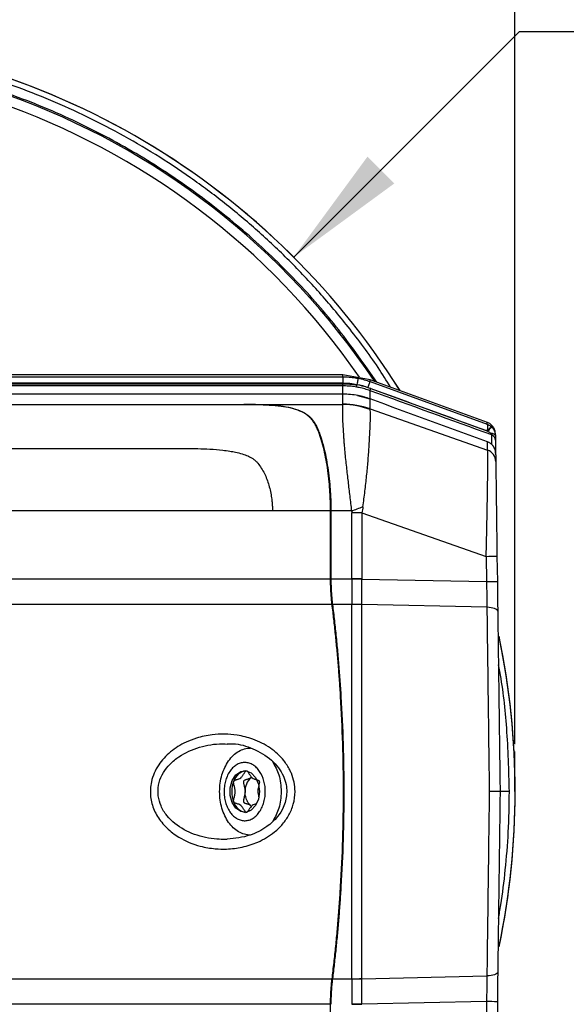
# Model space of a CAD drawing. Header units: millimetres. Extents: x 19 to 819, y 19 to 629.
# Tile 26 of 56: x 455 to 499, y 482 to 562. Entities that reach past the tile are written whole.
import ezdxf

# ---------------------------------------------------------------- set-up
doc = ezdxf.new("R2010")
doc.units = ezdxf.units.MM
doc.header["$LTSCALE"] = 3
doc.layers.add('DIMENSIONS', color=140, linetype='Continuous', lineweight=25)
doc.styles.add('SLDTEXTSTYLE0', font='TXT', dxfattribs={"width": 0.7})
doc.dimstyles.new('SLDDIMSTYLE1', dxfattribs={"dimtxt": 6.474023, "dimasz": 9.906, "dimexe": 0, "dimexo": 0.0625, "dimgap": 1.618506, "dimtad": 0, "dimtih": 1, "dimtoh": 1, "dimrnd": 1e-09, "dimzin": 12, "dimdsep": 46, "dimtxsty": 'SLDTEXTSTYLE0', "dimsah": 1, "dimcen": 0.09, "dimadec": 0, "dimazin": 3, "dimtfac": 1, "dimtofl": 0, "dimtmove": 0, "dimatfit": 3, "dimfxl": 0, "dimfrac": 2, "dimtolj": 1, "dimtzin": 12, "dimarcsym": 0})
doc.dimstyles.new('SLDDIMSTYLE7', dxfattribs={"dimtxt": 6.474023, "dimasz": 9.906, "dimexe": 0, "dimexo": 0.0625, "dimgap": 1.618506, "dimtad": 0, "dimtih": 1, "dimtoh": 1, "dimrnd": 1e-09, "dimzin": 12, "dimdsep": 46, "dimtxsty": 'SLDTEXTSTYLE0', "dimsah": 1, "dimcen": 0, "dimadec": 0, "dimazin": 3, "dimtfac": 1, "dimtofl": 0, "dimtmove": 0, "dimatfit": 3, "dimfxl": 0, "dimfrac": 2, "dimtolj": 1, "dimtzin": 12, "dimarcsym": 0})

# ---------------------------------------------------------------- blocks, each defined once
blk = doc.blocks.new('_D_17')
at = {"layer": 'DIMENSIONS'}
for p, q in [((434.212, 548.818), (434.212, 596.443)), ((495, 503.288), (495, 596.443)), ((434.212, 586.918), (446.108, 586.918)), ((454.88, 586.918), (452.706, 586.918)), ((452.706, 586.918), (452.706, 576.629)), ((474.118, 586.918), (476.292, 586.918)), ((476.292, 586.918), (476.292, 576.629)), ((495, 586.918), (482.891, 586.918)), ((452.706, 576.629), (454.88, 576.629)), ((476.292, 576.629), (474.118, 576.629))]:
    blk.add_line(p, q, dxfattribs=at)
for points in [[(434.212, 586.918), (444.118, 585.394), (444.118, 588.442)], [(495, 586.918), (485.094, 588.442), (485.094, 585.394)]]:
    blk.add_solid(points, dxfattribs=at)
at = {"layer": 'DIMENSIONS', "char_height": 6.35, "attachment_point": 1, "style": 'SLDTEXTSTYLE0'}
for s, insert in [('60.8', (454.88, 596.553)), ('2.39', (454.88, 584.815))]:
    blk.add_mtext(s, dxfattribs=dict(at, insert=insert))
blk = doc.blocks.new('_D_19')
at = {"layer": 'DIMENSIONS'}
for p, q in [((522.004, 561.55), (519.83, 561.55)), ((519.83, 561.55), (519.83, 551.261)), ((541.242, 561.55), (543.416, 561.55)), ((543.416, 561.55), (543.416, 551.261)), ((477.21, 542.476), (495.373, 560.639)), ((495.373, 560.639), (514.423, 560.639)), ((519.83, 551.261), (522.004, 551.261)), ((543.416, 551.261), (541.242, 551.261))]:
    blk.add_line(p, q, dxfattribs=at)
blk.add_solid([(477.21, 542.476), (485.293, 548.403), (483.137, 550.558)], dxfattribs=at)
at = {"layer": 'DIMENSIONS', "char_height": 6.35, "attachment_point": 1, "style": 'SLDTEXTSTYLE0'}
for s, insert in [('%%c', (514.423, 571.185)), ('121.6', (524.198, 571.185)), ('4.79', (522.004, 559.447))]:
    blk.add_mtext(s, dxfattribs=dict(at, insert=insert))

msp = doc.modelspace()

# ---------------------------------------------------------------- linework, layer by layer
for p, q in [((425.414, 532.849), (481.168, 532.849)), ((481.171, 532.999), (434.812, 532.999)), ((483.352, 532.614), (481.171, 532.998)), ((492.781, 529.182), (483.348, 532.616)), ((483.353, 532.464), (492.779, 529.032)), ((481.168, 532.119), (424.807, 532.119)), ((424.975, 532.296), (481.171, 532.296)), ((424.978, 532.354), (481.159, 532.354)), ((483.413, 531.9), (492.812, 528.477)), ((481.164, 531.456), (404.602, 531.456)), ((481.165, 531.459), (404.656, 531.459)), ((481.164, 531.456), (481.165, 531.459)), ((483.346, 531.046), (482.38, 531.316)), ((473.202, 530.622), (473.202, 530.633)), ((473.261, 530.633), (481.159, 530.633)), ((483.354, 530.262), (492.806, 526.945)), ((479.099, 528.764), (479.099, 528.697)), ((492.797, 527.613), (492.824, 527.602)), ((475.5, 522.055), (390.653, 522.055)), ((480.173, 522.055), (475.5, 522.055)), ((480.173, 516.591), (480.173, 522.055)), ((480.201, 522.055), (480.201, 516.591)), ((481.854, 522.055), (480.201, 522.055)), ((482.689, 521.916), (481.884, 521.916)), ((481.884, 516.591), (481.884, 521.916)), ((482.689, 521.916), (492.687, 518.405)), ((482.689, 521.916), (482.689, 516.591)), ((492.687, 518.405), (492.714, 516.37)), ((493.558, 518.418), (493.585, 516.383)), ((390.422, 516.591), (480.173, 516.591)), ((480.201, 516.591), (481.884, 516.591)), ((482.689, 516.591), (481.884, 516.591)), ((482.689, 516.591), (482.689, 516.575)), ((482.689, 516.575), (492.714, 516.37)), ((480.298, 514.537), (390.079, 514.537)), ((481.885, 514.537), (480.326, 514.537)), ((492.745, 514.305), (482.689, 514.534)), ((473.811, 500.669), (473.754, 500.593)), ((390.079, 484.419), (480.298, 484.419)), ((480.326, 484.419), (481.885, 484.419)), ((482.689, 484.421), (492.745, 484.651)), ((492.714, 482.585), (482.689, 482.38)), ((492.714, 482.585), (492.687, 480.551)), ((493.585, 482.572), (493.558, 480.538)), ((480.173, 482.364), (390.422, 482.364)), ((480.173, 476.901), (480.173, 482.364)), ((481.884, 482.364), (482.689, 482.364))]:
    msp.add_line(p, q)
at = {"flags": 128}
for points in [[(483.183, 531.999), (483.215, 532.088), (483.247, 532.174), (483.276, 532.253), (483.301, 532.323), (483.322, 532.381), (483.338, 532.425), (483.349, 532.453), (483.353, 532.464)], [(482.295, 532.199), (482.295, 532.231), (482.295, 532.24), (482.295, 532.245)], [(492.786, 528.502), (492.844, 528.569), (492.899, 528.633), (492.95, 528.693), (492.996, 528.745), (493.033, 528.789), (493.061, 528.821), (493.079, 528.842), (493.086, 528.85)], [(493.135, 528.805), (493.128, 528.798), (493.109, 528.778), (493.078, 528.747), (493.038, 528.706), (492.99, 528.657), (492.934, 528.601), (492.874, 528.54), (492.812, 528.477)], [(493.431, 528.109), (493.423, 528.145), (493.402, 528.179), (493.367, 528.211), (493.32, 528.239), (493.263, 528.264), (493.196, 528.283), (493.122, 528.297), (493.044, 528.305)], [(481.854, 522.055), (481.97, 522.098), (482.087, 522.141), (482.202, 522.185), (482.318, 522.228), (482.434, 522.271), (482.55, 522.314), (482.665, 522.357), (482.78, 522.399)], [(482.689, 516.575), (482.589, 516.576), (482.489, 516.577), (482.388, 516.578), (482.287, 516.579), (482.187, 516.58), (482.086, 516.581), (481.985, 516.582), (481.884, 516.583)], [(493.616, 513.997), (493.599, 514.054), (493.55, 514.11), (493.472, 514.161), (493.365, 514.206), (493.235, 514.245), (493.085, 514.274), (492.92, 514.295), (492.745, 514.305)], [(474.454, 499.478), (474.374, 498.873), (474.145, 498.349), (473.797, 497.978), (473.379, 497.81), (472.945, 497.867), (472.556, 498.141), (472.262, 498.596), (472.105, 499.17), (472.105, 499.786), (472.262, 500.36), (472.556, 500.815), (472.945, 501.089), (473.379, 501.146), (473.797, 500.977), (474.145, 500.606), (474.374, 500.083), (474.454, 499.478)], [(493.616, 484.959), (493.599, 484.901), (493.55, 484.846), (493.472, 484.795), (493.365, 484.749), (493.235, 484.711), (493.085, 484.681), (492.92, 484.661), (492.745, 484.651)], [(482.689, 482.38), (482.589, 482.379), (482.489, 482.378), (482.388, 482.377), (482.287, 482.376), (482.187, 482.375), (482.086, 482.374), (481.985, 482.373), (481.884, 482.372)]]:
    msp.add_lwpolyline(points, dxfattribs=at)
for centre, radius, start, end in [((434.212, 499.478), 60.808, 32.0413, 144.8035), ((434.212, 499.478), 60.809, 32.04012, 144.76604), ((434.212, 499.478), 59.5, 33.68687, 326.31313), ((434.212, 499.478), 58.682, 34.61109, 325.34624), ((487.952, 532.472), 6.795, 176.81911, 180.99969), ((478.706, 532.254), 2.466, 356.86727, 0.98057), ((155.425, 651.307), 349.048, 339.96659, 339.99564), ((481.086, 524.228), 6.406, 69.16737, 89.34582), ((481.174, 524.221), 6.422, 70.15787, 90.10145), ((492.976, 527.74), 0.46, 0.7597, 70.02406), ((492.474, 526.018), 0.984, 0.8759, 70.30959), ((491.196, 647.668), 129.272, 270.6611, 271.04707), ((491.222, 645.634), 129.272, 270.6611, 271.04707), ((482.092, 494.834), 19.709, 88.2658, 90.60264), ((481.914, 494.869), 19.667, 87.74027, 90.08233), ((434.212, 499.478), 60.809, 348.20932, 11.86087), ((434.212, 499.478), 60.808, 348.14988, 11.78888), ((473.54, 499.957), 1.21, 99.53418, 162.75173), ((474.502, 499.478), 2.277, 158.419, 201.581), ((474.745, 499.539), 1.447, 133.21625, 182.36702), ((473.54, 498.999), 1.21, 197.24827, 260.46582), ((481.914, 504.086), 19.667, 269.91767, 272.25973), ((482.092, 504.121), 19.709, 269.39736, 271.7342), ((491.222, 353.322), 129.272, 88.95293, 89.3389)]:
    msp.add_arc(centre, radius, start, end)
for points, knots in [([(484.998, 532.015), (484.669, 532.544), (483.624, 534.229), (481.707, 536.768), (479.316, 539.637), (476.88, 542.213), (474.33, 544.616), (471.676, 546.841), (468.932, 548.888), (465.194, 551.361), (460.362, 554.009), (454.367, 556.493), (448.65, 558.178), (443.275, 559.225), (438.263, 559.772), (433.248, 559.899), (427.691, 559.58), (421.612, 558.635), (415.093, 556.862), (409.368, 554.591), (404.416, 552.046), (400.173, 549.405), (396.087, 546.362), (392.576, 543.249), (389.581, 540.167), (387.038, 537.193), (384.627, 533.958), (382.356, 530.473), (381.036, 527.991), (380.366, 526.731)], [0, 0, 0, 0, 0.01472, 0.046856, 0.075086, 0.102998, 0.130593, 0.157869, 0.184828, 0.211468, 0.263775, 0.31481, 0.364575, 0.404413, 0.444115, 0.483602, 0.522862, 0.575569, 0.628701, 0.682258, 0.720841, 0.760178, 0.800272, 0.84112, 0.870974, 0.901789, 0.933566, 0.966302, 1, 1, 1, 1]), ([(483.885, 532.42), (482.893, 533.84), (480.898, 536.697), (477.37, 540.705), (473.439, 544.481), (469.036, 547.97), (464.266, 551.07), (459.123, 553.742), (453.71, 555.918), (448.074, 557.558), (442.303, 558.642), (436.493, 559.145), (430.696, 559.085), (425.408, 558.514), (420.623, 557.582), (416.381, 556.42), (412.309, 554.979), (408.419, 553.279), (404.775, 551.37), (401.347, 549.265), (398.18, 547.02), (395.241, 544.637), (392.527, 542.141), (389.884, 539.394), (387.308, 536.342), (384.925, 533.071), (382.813, 529.76), (381.628, 527.52), (381.035, 526.399)], [0, 0, 0, 0, 0.041756, 0.083993, 0.128503, 0.173057, 0.219256, 0.265503, 0.312594, 0.359736, 0.406827, 0.453969, 0.500165, 0.546413, 0.58203, 0.617631, 0.652378, 0.686113, 0.719926, 0.75149, 0.783057, 0.813486, 0.842668, 0.871915, 0.905381, 0.938904, 0.969438, 1, 1, 1, 1]), ([(481.168, 532.849), (481.169, 532.886), (481.169, 532.956), (481.17, 532.998), (481.171, 532.994), (481.171, 532.993)], [0, 0, 0, 0, 0.420483, 0.813692, 1, 1, 1, 1]), ([(481.168, 532.849), (481.25, 532.848), (481.413, 532.847), (481.658, 532.832), (481.903, 532.808), (482.148, 532.776), (482.309, 532.746), (482.39, 532.731)], [0, 0, 0, 0, 0.199092, 0.398783, 0.59893, 0.799385, 1, 1, 1, 1]), ([(482.39, 532.731), (482.39, 532.73), (482.387, 532.718), (482.378, 532.668), (482.371, 532.631), (482.352, 532.536), (482.341, 532.48), (482.318, 532.362), (482.306, 532.301), (482.295, 532.245)], [0, 0, 0, 0, 0.25, 0.25, 0.5, 0.5, 0.75, 0.75, 1, 1, 1, 1]), ([(481.165, 531.455), (481.166, 531.515), (481.166, 531.704), (481.167, 531.932), (481.168, 532.058), (481.168, 532.119)], [0, 0, 0, 0, 0.1946145, 0.6124055, 1, 1, 1, 1]), ([(482.265, 532.024), (482.192, 532.036), (482.047, 532.06), (481.828, 532.086), (481.608, 532.105), (481.388, 532.117), (481.241, 532.118), (481.168, 532.119)], [0, 0, 0, 0, 0.200495, 0.40086, 0.600977, 0.800729, 1, 1, 1, 1]), ([(481.171, 532.296), (481.247, 532.295), (481.397, 532.294), (481.623, 532.282), (481.848, 532.262), (482.072, 532.235), (482.221, 532.211), (482.295, 532.199)], [0, 0, 0, 0, 0.200246, 0.400129, 0.59989, 0.799767, 1, 1, 1, 1]), ([(482.265, 532.024), (482.265, 532.026), (482.268, 532.044), (482.28, 532.111), (482.288, 532.158), (482.295, 532.199)], [0, 0, 0, 0, 0.5, 0.5, 1, 1, 1, 1]), ([(483.353, 531.734), (483.281, 531.759), (483.139, 531.81), (482.922, 531.875), (482.704, 531.933), (482.485, 531.984), (482.338, 532.011), (482.265, 532.024)], [0, 0, 0, 0, 0.201661, 0.402623, 0.602752, 0.80192, 1, 1, 1, 1]), ([(483.353, 531.067), (483.353, 531.128), (483.353, 531.468), (483.353, 531.614), (483.353, 531.734)], [0, 0, 0, 0, 0.179491, 1, 1, 1, 1]), ([(481.163, 530.643), (481.163, 530.704), (481.163, 530.826), (481.163, 530.997), (481.164, 531.16), (481.164, 531.313), (481.164, 531.409), (481.164, 531.456)], [0, 0, 0, 0, 0.2068111, 0.4102166, 0.6102166, 0.8068111, 1, 1, 1, 1]), ([(482.39, 531.337), (482.39, 531.34), (482.391, 531.342), (482.386, 531.316), (482.385, 531.313)], [0, 0, 0, 0, 0.887479, 1, 1, 1, 1]), ([(483.354, 531.069), (483.275, 531.097), (483.116, 531.153), (482.876, 531.224), (482.634, 531.287), (482.471, 531.321), (482.39, 531.337)], [0, 0, 0, 0, 0.251873, 0.50263, 0.752071, 1, 1, 1, 1]), ([(397.992, 530.633), (398.025, 530.633), (398.101, 530.633), (398.247, 530.633), (398.444, 530.633), (398.707, 530.633), (399.049, 530.633), (399.488, 530.633), (400.041, 530.633), (400.73, 530.633), (401.576, 530.633), (402.604, 530.633), (403.839, 530.633), (405.307, 530.633), (407.036, 530.633), (409.053, 530.633), (411.386, 530.633), (414.062, 530.633), (417.108, 530.633), (420.547, 530.633), (424.401, 530.633), (427.702, 530.633), (431.084, 530.633), (433.707, 530.633), (437.181, 530.633), (440.028, 530.633), (444.552, 530.633), (447.971, 530.633), (450.823, 530.633), (451.458, 530.633), (452.161, 530.633), (452.933, 530.633), (453.775, 530.633), (454.688, 530.633), (455.671, 530.633), (456.726, 530.633), (457.853, 530.633), (459.054, 530.633), (460.328, 530.633), (461.676, 530.633), (463.099, 530.633), (464.598, 530.633), (466.172, 530.633), (467.821, 530.633), (469.547, 530.633), (471.348, 530.633), (472.576, 530.633), (473.202, 530.633)], [0, 0, 0, 0, 0.0079159, 0.0180211, 0.0303155, 0.0447992, 0.0614721, 0.0803341, 0.1013853, 0.1246256, 0.1500549, 0.1776732, 0.2074803, 0.2394763, 0.273661, 0.3100344, 0.3485964, 0.3893469, 0.4322857, 0.4774129, 0.5247282, 0.5742316, 0.5917113, 0.6375779, 0.658892, 0.7004145, 0.7242236, 0.7932441, 0.7985657, 0.8045052, 0.8110625, 0.8182376, 0.8260305, 0.8344412, 0.8434698, 0.8531161, 0.8633802, 0.8742622, 0.8857619, 0.8978794, 0.9106147, 0.9239678, 0.9379387, 0.9525274, 0.9677338, 0.983558, 1, 1, 1, 1]), ([(397.992, 530.622), (398.025, 530.622), (398.091, 530.622), (398.202, 530.622), (398.322, 530.622), (398.452, 530.622), (398.593, 530.622), (398.743, 530.622), (398.904, 530.621), (399.075, 530.621), (399.257, 530.621), (399.449, 530.621), (399.651, 530.621), (399.865, 530.621), (400.088, 530.621), (400.323, 530.621), (400.568, 530.621), (400.824, 530.621), (401.09, 530.621), (401.368, 530.621), (401.656, 530.621), (401.955, 530.62), (402.265, 530.62), (402.586, 530.62), (402.918, 530.62), (403.261, 530.62), (403.615, 530.62), (403.98, 530.62), (404.357, 530.62), (404.744, 530.62), (405.143, 530.62), (405.552, 530.62), (405.972, 530.62), (406.404, 530.62), (406.846, 530.62), (407.299, 530.62), (407.763, 530.62), (408.237, 530.62), (408.723, 530.62), (409.219, 530.619), (409.725, 530.619), (410.243, 530.619), (410.771, 530.619), (411.309, 530.619), (411.858, 530.619), (412.418, 530.619), (412.987, 530.619), (413.567, 530.619), (414.157, 530.619), (414.757, 530.619), (415.367, 530.619), (415.987, 530.619), (416.616, 530.619), (417.255, 530.619), (417.903, 530.619), (418.56, 530.619), (419.227, 530.619), (419.902, 530.619), (420.587, 530.619), (421.28, 530.619), (421.982, 530.619), (422.693, 530.619), (423.412, 530.619), (424.139, 530.619), (424.874, 530.619), (425.617, 530.619), (426.368, 530.619), (427.127, 530.619), (427.892, 530.619), (428.665, 530.619), (429.445, 530.619), (430.232, 530.619), (431.025, 530.619), (431.825, 530.619), (432.631, 530.619), (433.444, 530.619), (434.262, 530.619), (435.086, 530.619), (435.916, 530.619), (436.75, 530.619), (437.591, 530.619), (438.436, 530.619), (439.286, 530.619), (440.14, 530.62), (440.999, 530.62), (441.862, 530.62), (442.729, 530.62), (443.6, 530.62), (444.475, 530.62), (445.353, 530.62), (446.234, 530.62), (447.118, 530.62), (448.005, 530.62), (448.894, 530.62), (449.786, 530.62), (450.68, 530.62), (451.576, 530.62), (452.473, 530.62), (453.373, 530.62), (454.274, 530.62), (455.176, 530.62), (456.079, 530.621), (456.983, 530.621), (457.888, 530.621), (458.793, 530.621), (459.698, 530.621), (460.604, 530.621), (461.51, 530.621), (462.415, 530.621), (463.32, 530.621), (464.225, 530.621), (465.129, 530.621), (466.031, 530.621), (466.933, 530.621), (467.833, 530.622), (468.732, 530.622), (469.63, 530.622), (470.525, 530.622), (471.419, 530.622), (472.311, 530.622), (472.906, 530.622), (473.202, 530.622)], [0, 0, 0, 0, 0.0077886, 0.0156054, 0.0234504, 0.0313231, 0.0392235, 0.0471514, 0.0551066, 0.0630891, 0.0710985, 0.0791346, 0.0871967, 0.0952844, 0.1033971, 0.1115343, 0.1196956, 0.1278805, 0.1360886, 0.1443194, 0.1525725, 0.1608476, 0.1691442, 0.1774621, 0.1858008, 0.1941602, 0.2025398, 0.2109395, 0.2193586, 0.2277966, 0.2362528, 0.2447267, 0.2532176, 0.261725, 0.2702482, 0.2787867, 0.28734, 0.2959074, 0.3044885, 0.3130826, 0.3216894, 0.3303084, 0.338939, 0.3475808, 0.3562333, 0.3648961, 0.3735685, 0.3822498, 0.3909393, 0.3996366, 0.4083408, 0.4170514, 0.4257677, 0.4344892, 0.4432151, 0.4519448, 0.4606778, 0.4694134, 0.478151, 0.48689, 0.4956299, 0.5043701, 0.51311, 0.521849, 0.5305866, 0.5393222, 0.5480552, 0.5567849, 0.5655108, 0.5742323, 0.5829486, 0.5916592, 0.6003634, 0.6090607, 0.6177502, 0.6264315, 0.6351039, 0.6437667, 0.6524192, 0.661061, 0.6696916, 0.6783106, 0.6869174, 0.6955115, 0.7040926, 0.71266, 0.7212133, 0.7297518, 0.738275, 0.7467824, 0.7552733, 0.7637472, 0.7722034, 0.7806414, 0.7890605, 0.7974602, 0.8058398, 0.8141992, 0.8225379, 0.8308558, 0.8391524, 0.8474275, 0.8556806, 0.8639114, 0.8721195, 0.8803044, 0.8884657, 0.8966029, 0.9047156, 0.9128033, 0.9208654, 0.9289015, 0.9369109, 0.9448934, 0.9528486, 0.9607765, 0.9686769, 0.9765496, 0.9843946, 0.9922114, 1, 1, 1, 1]), ([(479.099, 528.697), (479.075, 528.751), (479.028, 528.858), (478.948, 529.011), (478.86, 529.156), (478.764, 529.293), (478.659, 529.423), (478.545, 529.545), (478.422, 529.66), (478.166, 529.867), (477.711, 530.124), (476.995, 530.351), (476.15, 530.495), (475.395, 530.562), (474.748, 530.595), (474.266, 530.611), (473.748, 530.62), (473.387, 530.622), (473.202, 530.622)], [0, 0, 0, 0, 0.031231, 0.062434, 0.093647, 0.124912, 0.156268, 0.187755, 0.219411, 0.251274, 0.371692, 0.500764, 0.617644, 0.750246, 0.807691, 0.868456, 0.932555, 1, 1, 1, 1]), ([(473.261, 530.633), (473.344, 530.633), (473.508, 530.633), (473.751, 530.631), (473.986, 530.627), (474.213, 530.623), (474.433, 530.617), (474.645, 530.61), (474.849, 530.602), (475.046, 530.593), (475.51, 530.568), (476.179, 530.51), (477.015, 530.371), (477.724, 530.15), (478.205, 529.883), (478.504, 529.635), (478.686, 529.447), (478.845, 529.239), (478.984, 529.013), (479.061, 528.847), (479.099, 528.764)], [0, 0, 0, 0, 0.030637, 0.060554, 0.089752, 0.118232, 0.145995, 0.173042, 0.199373, 0.22499, 0.249895, 0.382968, 0.500042, 0.62934, 0.749902, 0.800581, 0.850776, 0.90064, 0.950329, 1, 1, 1, 1]), ([(481.159, 530.633), (481.149, 530.593), (481.141, 530.533), (481.129, 530.369), (481.125, 530.265), (481.123, 530.024), (481.124, 529.887), (481.128, 529.72), (481.129, 529.701), (481.13, 529.663), (481.13, 529.642), (481.132, 529.58), (481.133, 529.539), (481.137, 529.412), (481.141, 529.326), (481.161, 528.882), (481.184, 528.507), (481.219, 528), (481.226, 527.896), (481.242, 527.684), (481.25, 527.572), (481.276, 527.245), (481.295, 527.032), (481.355, 526.402), (481.399, 525.993), (481.489, 525.195), (481.534, 524.806), (481.624, 524.03), (481.669, 523.642), (481.759, 522.856), (481.805, 522.456), (481.854, 522.055)], [0, 0, 0, 0, 0.0625, 0.0625, 0.125, 0.125, 0.1875, 0.1875, 0.195312, 0.195312, 0.203125, 0.203125, 0.21875, 0.21875, 0.25, 0.25, 0.375, 0.375, 0.40625, 0.40625, 0.4375, 0.4375, 0.5, 0.5, 0.625, 0.625, 0.75, 0.75, 0.875, 0.875, 1, 1, 1, 1]), ([(482.78, 522.399), (482.831, 522.811), (482.886, 523.233), (482.988, 524.061), (483.034, 524.47), (483.118, 525.271), (483.154, 525.664), (483.218, 526.436), (483.245, 526.815), (483.291, 527.54), (483.312, 527.892), (483.347, 528.544), (483.36, 528.845), (483.375, 529.385), (483.378, 529.613), (483.377, 529.984), (483.373, 530.125), (483.364, 530.215)], [0, 0, 0, 0, 0.125, 0.125, 0.25, 0.25, 0.375, 0.375, 0.5, 0.5, 0.625, 0.625, 0.75, 0.75, 0.875, 0.875, 1, 1, 1, 1]), ([(479.099, 528.764), (479.124, 528.706), (479.173, 528.589), (479.244, 528.406), (479.313, 528.217), (479.38, 528.022), (479.445, 527.822), (479.507, 527.615), (479.616, 527.227), (479.761, 526.628), (479.919, 525.784), (480.044, 524.892), (480.119, 524.119), (480.162, 523.489), (480.184, 523.013), (480.198, 522.535), (480.2, 522.215), (480.201, 522.055)], [0, 0, 0, 0, 0.036191, 0.072217, 0.108116, 0.143926, 0.179683, 0.215428, 0.251197, 0.37551, 0.5004, 0.625291, 0.750537, 0.813073, 0.875367, 0.937612, 1, 1, 1, 1]), ([(480.173, 522.055), (480.172, 522.146), (480.172, 522.327), (480.167, 522.599), (480.16, 522.87), (480.15, 523.14), (480.137, 523.41), (480.12, 523.678), (480.086, 524.166), (480.019, 524.863), (479.897, 525.743), (479.742, 526.579), (479.588, 527.229), (479.45, 527.715), (479.34, 528.061), (479.224, 528.391), (479.141, 528.595), (479.099, 528.697)], [0, 0, 0, 0, 0.035896, 0.071725, 0.107522, 0.143324, 0.179166, 0.215084, 0.251113, 0.375879, 0.500448, 0.625735, 0.750594, 0.812702, 0.874842, 0.93721, 1, 1, 1, 1]), ([(493.429, 528.265), (493.419, 528.362), (493.4, 528.562), (493.257, 528.834), (493.047, 529.058), (492.865, 529.143), (492.777, 529.184)], [0, 0, 0, 0, 0.244206, 0.5, 0.755794, 1, 1, 1, 1]), ([(492.779, 529.032), (492.778, 529.048), (492.778, 529.08), (492.777, 529.118), (492.777, 529.147), (492.777, 529.168), (492.777, 529.181), (492.777, 529.183), (492.777, 529.184)], [0, 0, 0, 0, 0.166667, 0.333333, 0.5, 0.666667, 0.833333, 1, 1, 1, 1]), ([(492.786, 528.502), (492.789, 528.523), (492.797, 528.569), (492.806, 528.64), (492.815, 528.714), (492.822, 528.788), (492.824, 528.851), (492.823, 528.918), (492.816, 528.975), (492.8, 529.016), (492.785, 529.027), (492.779, 529.032)], [0, 0, 0, 0, 0.084029, 0.176424, 0.277022, 0.385239, 0.500007, 0.580204, 0.749463, 0.890753, 1, 1, 1, 1]), ([(492.779, 529.032), (492.806, 529.021), (492.852, 529.003), (492.905, 528.975), (492.959, 528.945), (493.018, 528.906), (493.064, 528.868), (493.086, 528.85)], [0, 0, 0, 0, 0.245333, 0.413321, 0.499987, 0.766277, 1, 1, 1, 1]), ([(493.135, 528.805), (493.156, 528.784), (493.196, 528.742), (493.248, 528.675), (493.29, 528.609), (493.325, 528.546), (493.364, 528.463), (493.399, 528.357), (493.425, 528.231), (493.429, 528.149), (493.431, 528.109)], [0, 0, 0, 0, 0.115131, 0.223071, 0.32341, 0.415891, 0.500398, 0.677622, 0.844121, 1, 1, 1, 1]), ([(493.107, 527.435), (493.085, 527.453), (493.038, 527.491), (492.971, 527.534), (492.89, 527.577), (492.834, 527.598), (492.797, 527.613)], [0, 0, 0, 0, 0.233387, 0.49973, 0.664706, 1, 1, 1, 1]), ([(492.797, 527.613), (492.813, 527.611), (492.833, 527.609), (492.839, 527.574), (492.84, 527.569)], [0, 0, 0, 0, 0.846382, 1, 1, 1, 1]), ([(493.143, 527.396), (493.142, 527.493), (493.137, 527.878), (493.135, 528.047), (493.133, 528.172)], [0, 0, 0, 0, 0.252915, 1, 1, 1, 1]), ([(493.431, 528.109), (493.431, 528.085), (493.432, 528.036), (493.433, 527.969), (493.434, 527.907), (493.435, 527.834), (493.436, 527.764), (493.436, 527.752), (493.436, 527.746)], [0, 0, 0, 0, 0.121241, 0.243783, 0.369549, 0.500318, 0.744272, 1, 1, 1, 1]), ([(493.436, 527.746), (493.438, 527.613), (493.44, 527.392), (493.447, 526.903), (493.449, 526.71)], [0, 0, 0, 0, 0.603802, 1, 1, 1, 1]), ([(418.401, 527.092), (418.623, 527.092), (419.066, 527.092), (419.736, 527.092), (420.41, 527.092), (421.087, 527.092), (421.767, 527.092), (422.45, 527.092), (423.135, 527.092), (423.823, 527.092), (424.513, 527.092), (425.205, 527.092), (425.899, 527.092), (426.594, 527.092), (427.291, 527.092), (427.989, 527.092), (428.689, 527.092), (429.389, 527.092), (430.09, 527.092), (430.791, 527.092), (431.493, 527.092), (432.195, 527.092), (432.898, 527.092), (433.6, 527.092), (434.302, 527.092), (435.003, 527.092), (435.704, 527.092), (436.405, 527.092), (437.104, 527.092), (437.803, 527.092), (438.5, 527.092), (439.196, 527.092), (439.891, 527.092), (440.584, 527.092), (441.276, 527.092), (441.966, 527.092), (442.654, 527.092), (443.34, 527.092), (444.024, 527.092), (444.705, 527.092), (445.385, 527.092), (447.17, 527.092), (450.067, 527.092), (454.101, 527.092), (458.108, 527.092), (461.473, 527.092), (464.188, 527.092), (466.084, 527.092), (467.476, 527.091), (468.556, 527.092), (469.447, 527.083), (470.496, 527.042), (471.351, 526.971), (472.042, 526.881), (472.566, 526.787), (473.056, 526.663), (473.464, 526.516), (473.761, 526.371), (473.969, 526.243), (474.154, 526.085), (474.371, 525.848), (474.62, 525.511), (474.86, 525.08), (475.061, 524.612), (475.22, 524.129), (475.345, 523.623), (475.424, 523.165), (475.471, 522.756), (475.496, 522.406), (475.499, 522.172), (475.5, 522.055)], [0, 0, 0, 0, 0.013877, 0.027687, 0.041431, 0.055107, 0.068715, 0.082255, 0.095725, 0.109125, 0.122454, 0.135712, 0.148899, 0.162013, 0.175054, 0.188022, 0.200916, 0.213737, 0.226482, 0.239152, 0.251747, 0.264266, 0.276709, 0.289076, 0.301365, 0.313578, 0.325713, 0.33777, 0.349749, 0.36165, 0.373473, 0.385217, 0.396883, 0.408469, 0.419976, 0.431404, 0.442753, 0.454022, 0.465212, 0.476322, 0.487352, 0.498303, 0.56294, 0.626232, 0.688138, 0.748631, 0.78024, 0.811395, 0.834313, 0.842876, 0.859933, 0.874336, 0.890068, 0.898578, 0.905883, 0.914237, 0.921693, 0.925865, 0.929633, 0.933164, 0.937468, 0.945059, 0.953133, 0.960786, 0.968744, 0.97651, 0.984372, 0.989619, 0.994824, 1, 1, 1, 1]), ([(492.687, 518.405), (492.689, 518.498), (492.694, 518.678), (492.7, 518.938), (492.706, 519.177), (492.711, 519.394), (492.715, 519.59), (492.719, 519.764), (492.728, 520.134), (492.74, 520.678), (492.76, 521.669), (492.783, 522.818), (492.802, 524.088), (492.816, 525.161), (492.819, 525.839), (492.819, 526.226), (492.819, 526.432), (492.817, 526.609), (492.814, 526.754), (492.81, 526.87), (492.807, 526.92), (492.806, 526.945)], [0, 0, 0, 0, 0.022928, 0.044243, 0.06389, 0.081819, 0.097989, 0.112362, 0.124908, 0.190126, 0.249, 0.37934, 0.498274, 0.625906, 0.748676, 0.790417, 0.832316, 0.8743, 0.916292, 0.958216, 1, 1, 1, 1]), ([(493.449, 526.71), (493.448, 526.734), (493.447, 526.783), (493.436, 526.86), (493.419, 526.939), (493.393, 527.022), (493.347, 527.132), (493.263, 527.281), (493.163, 527.38), (493.107, 527.435)], [0, 0, 0, 0, 0.0917122, 0.1875543, 0.2876643, 0.392074, 0.5006998, 0.7221025, 1, 1, 1, 1]), ([(493.449, 526.71), (493.45, 526.658), (493.451, 526.554), (493.454, 526.388), (493.456, 526.215), (493.457, 526.094), (493.458, 526.033)], [0, 0, 0, 0, 0.250003, 0.5, 0.749997, 1, 1, 1, 1]), ([(493.458, 526.033), (493.458, 526.021), (493.459, 525.996), (493.459, 525.946), (493.46, 525.886), (493.461, 525.817), (493.462, 525.737), (493.463, 525.647), (493.465, 525.548), (493.466, 525.438), (493.468, 525.318), (493.47, 525.126), (493.474, 524.838), (493.479, 524.426), (493.485, 523.962), (493.494, 523.288), (493.504, 522.534), (493.515, 521.724), (493.523, 521.093), (493.531, 520.441), (493.539, 519.852), (493.546, 519.327), (493.552, 518.874), (493.556, 518.57), (493.558, 518.418)], [0, 0, 0, 0, 0.02518, 0.050221, 0.075161, 0.100036, 0.124885, 0.149745, 0.174655, 0.199651, 0.224771, 0.250051, 0.311932, 0.374611, 0.436794, 0.499885, 0.624365, 0.68648, 0.749568, 0.811446, 0.874256, 0.91594, 0.957813, 1, 1, 1, 1]), ([(482.78, 522.399), (482.768, 522.318), (482.746, 522.156), (482.708, 521.996), (482.689, 521.916)], [0, 0, 0, 0, 0.502717, 1, 1, 1, 1]), ([(480.298, 514.537), (480.289, 514.611), (480.271, 514.758), (480.248, 514.983), (480.228, 515.209), (480.211, 515.436), (480.197, 515.664), (480.186, 515.894), (480.178, 516.125), (480.174, 516.358), (480.173, 516.513), (480.173, 516.591)], [0, 0, 0, 0, 0.112322, 0.223948, 0.335045, 0.44578, 0.556324, 0.666847, 0.777521, 0.888516, 1, 1, 1, 1]), ([(480.201, 516.591), (480.201, 516.521), (480.202, 516.382), (480.206, 516.172), (480.212, 515.964), (480.22, 515.756), (480.234, 515.505), (480.255, 515.21), (480.286, 514.871), (480.313, 514.649), (480.326, 514.537)], [0, 0, 0, 0, 0.100006, 0.199889, 0.299666, 0.399352, 0.498964, 0.663796, 0.830785, 1, 1, 1, 1]), ([(493.585, 516.383), (493.586, 516.293), (493.588, 516.112), (493.592, 515.841), (493.595, 515.573), (493.599, 515.306), (493.602, 515.041), (493.606, 514.777), (493.609, 514.515), (493.612, 514.254), (493.615, 514.083), (493.616, 513.997)], [0, 0, 0, 0, 0.11185, 0.223161, 0.334082, 0.444767, 0.555367, 0.666038, 0.776933, 0.888203, 1, 1, 1, 1]), ([(480.298, 484.419), (480.324, 484.636), (480.378, 485.07), (480.454, 485.727), (480.527, 486.389), (480.596, 487.055), (480.662, 487.725), (480.724, 488.4), (480.783, 489.08), (480.838, 489.763), (480.89, 490.45), (480.937, 491.141), (481.047, 492.863), (481.173, 495.643), (481.23, 499.491), (481.172, 503.334), (481.037, 506.3), (480.899, 508.398), (480.803, 509.654), (480.695, 510.897), (480.574, 512.126), (480.443, 513.34), (480.346, 514.138), (480.298, 514.537)], [0, 0, 0, 0, 0.022512, 0.045069, 0.067672, 0.09032, 0.113014, 0.135756, 0.158546, 0.181385, 0.204273, 0.227211, 0.250199, 0.375134, 0.500577, 0.625576, 0.750105, 0.792156, 0.83404, 0.875762, 0.917327, 0.958738, 1, 1, 1, 1]), ([(480.326, 514.537), (480.353, 514.32), (480.406, 513.885), (480.482, 513.228), (480.555, 512.567), (480.624, 511.901), (480.69, 511.23), (480.752, 510.555), (480.811, 509.876), (480.866, 509.193), (480.917, 508.505), (480.965, 507.814), (481.075, 506.093), (481.201, 503.312), (481.258, 499.465), (481.2, 495.622), (481.065, 492.656), (480.927, 490.558), (480.831, 489.301), (480.723, 488.058), (480.602, 486.83), (480.471, 485.615), (480.374, 484.817), (480.326, 484.419)], [0, 0, 0, 0, 0.0225119, 0.0450685, 0.0676705, 0.0903184, 0.113013, 0.1357548, 0.1585446, 0.181383, 0.2042708, 0.2272086, 0.2501971, 0.3751301, 0.5005709, 0.625572, 0.7501041, 0.7921548, 0.8340394, 0.8757621, 0.917327, 0.9587384, 1, 1, 1, 1]), ([(481.885, 484.419), (481.885, 484.63), (481.885, 485.051), (481.885, 485.687), (481.885, 486.325), (481.885, 486.966), (481.885, 487.609), (481.885, 488.255), (481.885, 488.904), (481.885, 489.554), (481.885, 490.207), (481.885, 490.861), (481.885, 491.517), (481.885, 492.175), (481.885, 492.834), (481.885, 493.494), (481.885, 494.156), (481.885, 494.819), (481.885, 495.483), (481.885, 496.147), (481.885, 496.813), (481.885, 497.478), (481.885, 498.145), (481.885, 498.811), (481.885, 499.478), (481.885, 500.144), (481.885, 500.811), (481.885, 501.477), (481.885, 502.143), (481.885, 502.808), (481.885, 503.473), (481.885, 504.137), (481.885, 504.8), (481.885, 505.461), (481.885, 506.122), (481.885, 506.781), (481.885, 507.439), (481.885, 508.095), (481.885, 508.749), (481.885, 509.402), (481.885, 510.052), (481.885, 510.7), (481.885, 511.346), (481.885, 511.99), (481.885, 512.631), (481.885, 513.269), (481.885, 513.905), (481.885, 514.326), (481.885, 514.537)], [0, 0, 0, 0, 0.0217391, 0.0434783, 0.0652174, 0.0869566, 0.1086957, 0.1304348, 0.152174, 0.1739131, 0.1956522, 0.2173913, 0.2391305, 0.2608696, 0.2826087, 0.3043479, 0.326087, 0.3478261, 0.3695652, 0.3913044, 0.4130435, 0.4347826, 0.4565217, 0.4782609, 0.5, 0.5217391, 0.5434782, 0.5652174, 0.5869565, 0.6086956, 0.6304347, 0.6521739, 0.673913, 0.6956521, 0.7173912, 0.7391304, 0.7608695, 0.7826086, 0.8043478, 0.8260869, 0.847826, 0.8695652, 0.8913043, 0.9130434, 0.9347826, 0.9565217, 0.9782609, 1, 1, 1, 1]), ([(482.689, 484.434), (482.689, 486.873), (482.689, 489.346), (482.689, 494.356), (482.689, 496.894), (482.689, 500.109), (482.689, 500.753), (482.689, 502.034), (482.689, 502.673), (482.689, 504.581), (482.689, 505.844), (482.689, 509.608), (482.689, 512.083), (482.689, 514.521)], [0, 0, 0, 0, 0.25, 0.25, 0.5, 0.5, 0.5625, 0.5625, 0.625, 0.625, 0.75, 0.75, 1, 1, 1, 1]), ([(492.745, 514.305), (492.776, 511.925), (492.807, 509.477), (492.87, 504.511), (492.903, 501.995), (492.935, 499.478)], [0, 0, 0, 0, 0.5, 0.5, 1, 1, 1, 1]), ([(493.616, 513.997), (493.619, 513.784), (493.624, 513.36), (493.632, 512.719), (493.641, 512.076), (493.649, 511.43), (493.658, 510.782), (493.666, 510.131), (493.675, 509.478), (493.684, 508.822), (493.692, 508.163), (493.701, 507.502), (493.712, 506.654), (493.725, 505.62), (493.741, 504.398), (493.757, 503.172), (493.774, 501.944), (493.79, 500.712), (493.8, 499.889), (493.806, 499.478)], [0, 0, 0, 0, 0.045496, 0.090953, 0.13638, 0.181789, 0.22719, 0.272593, 0.318008, 0.363446, 0.408918, 0.454434, 0.500003, 0.583382, 0.666656, 0.749891, 0.83315, 0.916498, 1, 1, 1, 1]), ([(494.554, 499.478), (494.507, 501.183), (494.417, 504.411), (494.044, 507.818), (493.709, 509.497), (493.672, 509.68)], [0, 0, 0, 0, 0.499079, 0.945308, 1, 1, 1, 1]), ([(465.706, 499.065), (465.683, 499.268), (465.67, 499.675), (465.758, 500.318), (465.976, 500.981), (466.328, 501.618), (466.778, 502.19), (467.301, 502.684), (467.897, 503.113), (468.592, 503.488), (469.504, 503.84), (470.55, 504.064), (471.652, 504.124), (472.76, 504.029), (474.029, 503.713), (475.343, 503.053), (476.332, 502.152), (476.818, 501.401), (477.089, 500.812), (477.268, 500.234), (477.353, 499.388), (477.228, 498.48), (476.859, 497.597), (476.336, 496.844), (475.525, 496.058), (474.421, 495.403), (473.092, 494.98), (471.931, 494.837), (470.796, 494.866), (469.48, 495.092), (468.132, 495.644), (467.137, 496.395), (466.462, 497.131), (465.946, 497.957), (465.748, 498.698), (465.706, 499.065)], [0, 0, 0, 0, 0.018482, 0.036901, 0.05883, 0.081555, 0.102825, 0.124914, 0.146959, 0.169671, 0.196898, 0.236023, 0.266947, 0.297711, 0.337489, 0.385996, 0.430828, 0.457973, 0.466838, 0.489888, 0.512654, 0.543721, 0.572141, 0.599023, 0.626821, 0.674752, 0.714886, 0.753811, 0.781232, 0.818621, 0.875502, 0.912481, 0.931325, 0.966424, 1, 1, 1, 1]), ([(466.316, 499.133), (466.306, 499.42), (466.287, 500.003), (466.593, 500.828), (467.102, 501.564), (468, 502.38), (469.404, 503.059), (470.83, 503.339), (471.655, 503.312), (471.868, 503.305)], [0, 0, 0, 0, 0.108989, 0.222014, 0.329799, 0.450445, 0.683405, 0.918487, 1, 1, 1, 1]), ([(471.868, 503.318), (471.876, 503.318), (471.892, 503.318), (471.955, 503.324), (472.157, 503.339), (472.918, 503.312), (474.185, 502.889), (475.392, 502.11), (476.115, 501.254), (476.465, 500.586), (476.64, 499.92), (476.671, 499.114), (476.444, 498.257), (475.88, 497.358), (474.993, 496.547), (473.615, 495.841), (472.489, 495.71), (471.869, 495.638)], [0, 0, 0, 0, 0.004553, 0.009565, 0.021697, 0.057376, 0.179064, 0.308999, 0.368355, 0.423803, 0.47378, 0.518486, 0.600192, 0.663787, 0.751184, 0.863081, 1, 1, 1, 1]), ([(473.729, 495.978), (473.405, 495.978), (473.081, 496.069), (472.483, 496.42), (472.208, 496.679), (471.75, 497.327), (471.567, 497.715), (471.319, 498.562), (471.254, 499.02), (471.254, 499.936), (471.319, 500.394), (471.567, 501.24), (471.75, 501.629), (472.208, 502.277), (472.483, 502.536), (473.081, 502.887), (473.405, 502.978), (473.729, 502.978)], [0, 0, 0, 0, 0.125, 0.125, 0.25, 0.25, 0.375, 0.375, 0.5, 0.5, 0.625, 0.625, 0.75, 0.75, 0.875, 0.875, 1, 1, 1, 1]), ([(474.926, 499.427), (474.924, 499.274), (474.898, 498.968), (474.796, 498.529), (474.636, 498.125), (474.422, 497.774), (474.165, 497.487), (473.87, 497.278), (473.556, 497.154), (473.224, 497.12), (472.903, 497.177), (472.585, 497.327), (472.307, 497.552), (472.055, 497.862), (471.859, 498.218), (471.713, 498.632), (471.627, 499.068), (471.602, 499.53), (471.641, 499.99), (471.741, 500.418), (471.899, 500.822), (472.107, 501.169), (472.369, 501.463), (472.657, 501.672), (472.978, 501.801), (473.303, 501.836), (473.631, 501.781), (473.942, 501.636), (474.227, 501.409), (474.557, 501.008), (474.856, 500.348), (474.931, 499.73), (474.926, 499.427)], [0, 0, 0, 0, 0.031141, 0.062601, 0.093677, 0.125155, 0.156484, 0.187661, 0.219717, 0.250146, 0.283114, 0.312633, 0.346197, 0.375147, 0.408453, 0.437725, 0.468953, 0.500311, 0.531733, 0.562902, 0.591856, 0.625473, 0.654935, 0.688034, 0.718365, 0.750545, 0.781647, 0.81303, 0.844458, 0.875514, 0.938125, 1, 1, 1, 1]), ([(475.505, 501.897), (475.702, 501.553), (476.106, 500.847), (476.171, 499.942), (476.204, 499.478)], [0, 0, 0, 0, 0.487504, 1, 1, 1, 1]), ([(472.385, 500.315), (472.389, 500.324), (472.398, 500.341), (472.417, 500.363), (472.442, 500.382), (472.478, 500.403), (472.537, 500.425), (472.619, 500.448), (472.706, 500.472), (472.822, 500.509), (472.96, 500.581), (473.073, 500.715), (473.154, 500.838), (473.212, 500.932), (473.268, 501.021), (473.312, 501.085), (473.348, 501.124), (473.38, 501.148), (473.401, 501.151), (473.411, 501.153)], [0, 0, 0, 0, 0.01759, 0.037351, 0.060061, 0.086236, 0.13469, 0.207238, 0.292406, 0.351049, 0.500037, 0.649026, 0.707512, 0.792837, 0.865131, 0.913839, 0.947875, 0.976083, 1, 1, 1, 1]), ([(473.411, 501.153), (473.418, 501.152), (473.433, 501.15), (473.456, 501.137), (473.48, 501.117), (473.511, 501.082), (473.553, 501.021), (473.609, 500.932), (473.667, 500.838), (473.748, 500.715), (473.861, 500.581), (473.999, 500.509), (474.115, 500.472), (474.202, 500.448), (474.284, 500.425), (474.346, 500.402), (474.387, 500.378), (474.418, 500.351), (474.43, 500.326), (474.436, 500.315)], [0, 0, 0, 0, 0.01759, 0.037351, 0.060061, 0.086236, 0.13469, 0.207238, 0.292406, 0.351049, 0.500037, 0.649026, 0.707512, 0.792837, 0.865131, 0.913839, 0.947875, 0.976083, 1, 1, 1, 1]), ([(472.385, 498.64), (472.382, 498.65), (472.375, 498.669), (472.372, 498.704), (472.372, 498.743), (472.378, 498.799), (472.394, 498.881), (472.421, 498.993), (472.45, 499.111), (472.485, 499.272), (472.51, 499.478), (472.485, 499.683), (472.45, 499.844), (472.421, 499.962), (472.394, 500.075), (472.377, 500.161), (472.371, 500.224), (472.372, 500.275), (472.381, 500.303), (472.385, 500.315)], [0, 0, 0, 0, 0.01759, 0.037351, 0.060061, 0.086236, 0.13469, 0.207238, 0.292406, 0.351049, 0.500037, 0.649026, 0.707512, 0.792837, 0.865131, 0.913839, 0.947875, 0.976083, 1, 1, 1, 1]), ([(473.754, 500.593), (473.737, 500.581), (473.703, 500.555), (473.646, 500.524), (473.583, 500.497), (473.505, 500.471), (473.418, 500.448), (473.336, 500.424), (473.256, 500.396), (473.166, 500.33), (473.171, 500.187), (473.193, 500.076), (473.22, 499.962), (473.249, 499.845), (473.275, 499.722), (473.294, 499.605), (473.297, 499.519), (473.299, 499.479)], [0, 0, 0, 0, 0.045615, 0.095412, 0.149751, 0.208312, 0.293916, 0.366348, 0.415195, 0.500033, 0.584866, 0.633458, 0.706142, 0.791593, 0.850304, 0.929959, 1, 1, 1, 1]), ([(474.436, 500.315), (474.439, 500.306), (474.446, 500.287), (474.451, 500.237), (474.427, 499.96), (474.264, 499.568), (474.357, 499.191), (474.392, 499.047)], [0, 0, 0, 0, 0.023313, 0.049503, 0.114156, 0.660943, 1, 1, 1, 1]), ([(471.868, 495.638), (471.82, 495.637), (471.544, 495.627), (470.958, 495.647), (469.821, 495.808), (468.37, 496.317), (467.153, 497.271), (466.501, 498.282), (466.376, 498.857), (466.316, 499.133)], [0, 0, 0, 0, 0.019948, 0.116376, 0.246285, 0.502769, 0.754135, 0.881791, 1, 1, 1, 1]), ([(473.299, 499.479), (473.298, 499.453), (473.297, 499.399), (473.288, 499.314), (473.273, 499.224), (473.25, 499.115), (473.221, 498.998), (473.195, 498.887), (473.176, 498.793), (473.169, 498.716), (473.178, 498.643), (473.213, 498.591), (473.262, 498.559), (473.327, 498.534), (473.409, 498.51), (473.493, 498.487), (473.581, 498.46), (473.66, 498.427), (473.715, 498.39), (473.74, 498.373)], [0, 0, 0, 0, 0.045658, 0.095422, 0.149653, 0.209151, 0.29403, 0.36732, 0.416282, 0.465769, 0.503602, 0.540333, 0.588157, 0.636583, 0.70734, 0.794985, 0.850426, 0.930181, 1, 1, 1, 1]), ([(473.74, 498.373), (473.718, 498.393), (473.674, 498.433), (473.613, 498.502), (473.556, 498.577), (473.505, 498.659), (473.458, 498.748), (473.402, 498.874), (473.347, 499.042), (473.306, 499.257), (473.301, 499.404), (473.299, 499.479)], [0, 0, 0, 0, 0.0838409, 0.1666661, 0.2490903, 0.331737, 0.4152248, 0.5001541, 0.6667676, 0.831677, 1, 1, 1, 1]), ([(476.204, 499.478), (476.172, 499.013), (476.11, 498.13), (475.718, 497.441), (475.532, 497.114)], [0, 0, 0, 0, 0.525694, 1, 1, 1, 1]), ([(492.935, 499.478), (492.903, 496.961), (492.87, 494.444), (492.807, 489.479), (492.776, 487.031), (492.745, 484.651)], [0, 0, 0, 0, 0.5, 0.5, 1, 1, 1, 1]), ([(493.806, 499.478), (493.805, 499.478), (493.804, 499.478), (493.791, 499.478), (493.767, 499.477), (493.724, 499.477), (493.658, 499.477), (493.565, 499.477), (493.444, 499.477), (493.294, 499.477), (493.122, 499.478), (492.998, 499.478), (492.935, 499.478)], [0, 0, 0, 0, 0.055257, 0.120738, 0.196971, 0.284299, 0.382731, 0.491772, 0.610259, 0.736282, 0.867227, 1, 1, 1, 1]), ([(493.806, 499.478), (493.803, 499.254), (493.797, 498.805), (493.788, 498.133), (493.779, 497.462), (493.771, 496.791), (493.762, 496.121), (493.753, 495.452), (493.744, 494.784), (493.736, 494.116), (493.727, 493.449), (493.718, 492.783), (493.707, 491.934), (493.694, 490.904), (493.678, 489.698), (493.662, 488.501), (493.647, 487.311), (493.631, 486.129), (493.621, 485.349), (493.616, 484.959)], [0, 0, 0, 0, 0.045496, 0.090953, 0.136381, 0.18179, 0.227191, 0.272594, 0.31801, 0.363449, 0.40892, 0.454436, 0.500006, 0.583384, 0.666658, 0.749892, 0.833151, 0.916499, 1, 1, 1, 1]), ([(493.672, 489.262), (493.738, 489.628), (493.973, 490.925), (494.251, 493.245), (494.507, 496.286), (494.538, 498.39), (494.554, 499.478)], [0, 0, 0, 0, 0.108748, 0.385208, 0.682293, 1, 1, 1, 1]), ([(494.554, 499.478), (494.552, 499.478), (494.549, 499.478), (494.532, 499.478), (494.505, 499.478), (494.468, 499.478), (494.421, 499.478), (494.364, 499.478), (494.299, 499.478), (494.207, 499.478), (494.048, 499.478), (493.899, 499.478), (493.805, 499.478)], [0, 0, 0, 0, 0.0702118, 0.1431075, 0.2183648, 0.2955779, 0.3742658, 0.4538864, 0.5338573, 0.6135809, 0.7544878, 1, 1, 1, 1]), ([(473.411, 497.803), (473.403, 497.804), (473.388, 497.805), (473.365, 497.819), (473.341, 497.839), (473.31, 497.873), (473.268, 497.934), (473.212, 498.023), (473.155, 498.118), (473.073, 498.241), (472.96, 498.375), (472.822, 498.446), (472.706, 498.484), (472.619, 498.508), (472.537, 498.531), (472.475, 498.553), (472.434, 498.578), (472.403, 498.605), (472.391, 498.629), (472.385, 498.64)], [0, 0, 0, 0, 0.01759, 0.037351, 0.060061, 0.086236, 0.13469, 0.207238, 0.292406, 0.351049, 0.500037, 0.649026, 0.707512, 0.792837, 0.865131, 0.913839, 0.947875, 0.976083, 1, 1, 1, 1]), ([(474.201, 498.497), (474.083, 498.469), (473.844, 498.412), (473.649, 498.092), (473.529, 497.89), (473.466, 497.824), (473.433, 497.805), (473.418, 497.804), (473.411, 497.803)], [0, 0, 0, 0, 0.36389, 0.735946, 0.890157, 0.952273, 0.977494, 1, 1, 1, 1]), ([(493.616, 484.959), (493.615, 484.873), (493.612, 484.701), (493.609, 484.441), (493.606, 484.179), (493.602, 483.915), (493.599, 483.65), (493.595, 483.383), (493.592, 483.114), (493.588, 482.844), (493.586, 482.663), (493.585, 482.572)], [0, 0, 0, 0, 0.111797, 0.223067, 0.333962, 0.444633, 0.555233, 0.665918, 0.776839, 0.88815, 1, 1, 1, 1]), ([(480.173, 482.364), (480.173, 482.442), (480.174, 482.598), (480.178, 482.83), (480.186, 483.062), (480.197, 483.292), (480.211, 483.52), (480.228, 483.747), (480.248, 483.973), (480.271, 484.197), (480.289, 484.345), (480.298, 484.419)], [0, 0, 0, 0, 0.111484, 0.222479, 0.333153, 0.443676, 0.55422, 0.664955, 0.776052, 0.887678, 1, 1, 1, 1]), ([(480.326, 484.419), (480.318, 484.352), (480.301, 484.218), (480.28, 484.015), (480.262, 483.813), (480.245, 483.609), (480.229, 483.359), (480.214, 483.061), (480.203, 482.714), (480.202, 482.481), (480.201, 482.364)], [0, 0, 0, 0, 0.101802, 0.202796, 0.302997, 0.40242, 0.501081, 0.667116, 0.833398, 1, 1, 1, 1])]:
    msp.add_open_spline(points, degree=3, knots=knots)
for points in [[(482.39, 532.731), (482.718, 532.668), (483.041, 532.578), (483.353, 532.464)], [(483.353, 532.464), (483.352, 532.564), (483.352, 532.614), (483.352, 532.614)], [(481.159, 532.354), (481.544, 532.354), (481.923, 532.317), (482.295, 532.245)], [(482.295, 532.245), (482.596, 532.187), (482.892, 532.105), (483.183, 531.999)], [(483.413, 531.9), (483.05, 532.033), (482.677, 532.132), (482.295, 532.199)], [(483.183, 531.999), (486.384, 530.833), (489.585, 529.667), (492.786, 528.502)], [(493.133, 528.172), (489.873, 529.36), (486.613, 530.547), (483.353, 531.734)], [(482.39, 531.337), (481.985, 531.416), (481.573, 531.456), (481.164, 531.456)], [(483.354, 530.262), (483.354, 530.559), (483.354, 530.828), (483.354, 531.069)], [(492.797, 527.613), (489.649, 528.765), (486.502, 529.917), (483.354, 531.069)], [(473.202, 530.633), (473.222, 530.633), (473.241, 530.633), (473.261, 530.633)], [(481.163, 530.643), (481.163, 530.64), (481.162, 530.636), (481.159, 530.633)], [(483.364, 530.215), (483.363, 530.231), (483.359, 530.247), (483.354, 530.262)], [(492.786, 528.502), (492.795, 528.494), (492.804, 528.486), (492.812, 528.477)], [(492.812, 528.477), (492.929, 528.417), (493.013, 528.351), (493.044, 528.305)], [(493.086, 528.85), (493.103, 528.836), (493.119, 528.821), (493.135, 528.805)], [(492.806, 526.945), (492.803, 527.187), (492.8, 527.41), (492.797, 527.613)], [(493.044, 528.305), (493.094, 528.23), (493.131, 528.175), (493.133, 528.172)], [(481.854, 522.055), (481.872, 522.011), (481.884, 521.964), (481.884, 521.916)], [(481.884, 516.583), (481.869, 515.885), (481.87, 515.204), (481.885, 514.542)], [(481.884, 516.591), (481.884, 516.589), (481.884, 516.586), (481.884, 516.583)], [(482.689, 514.534), (482.689, 515.195), (482.69, 515.877), (482.689, 516.575)], [(492.714, 516.37), (492.727, 515.663), (492.737, 514.974), (492.745, 514.305)], [(481.885, 514.542), (481.885, 514.54), (481.885, 514.539), (481.885, 514.537)], [(482.689, 514.521), (482.689, 514.526), (482.689, 514.53), (482.689, 514.534)], [(473.74, 498.373), (473.746, 498.369), (473.752, 498.364), (473.758, 498.359)], [(481.885, 484.413), (481.87, 483.752), (481.869, 483.071), (481.884, 482.372)], [(481.885, 484.419), (481.885, 484.417), (481.885, 484.415), (481.885, 484.413)], [(482.689, 484.421), (482.689, 484.426), (482.689, 484.43), (482.689, 484.434)], [(482.689, 482.38), (482.69, 483.079), (482.689, 483.76), (482.689, 484.421)], [(492.745, 484.651), (492.737, 483.982), (492.727, 483.292), (492.714, 482.585)], [(481.884, 482.372), (481.884, 482.37), (481.884, 482.367), (481.884, 482.364)], [(482.689, 482.364), (482.689, 482.37), (482.689, 482.375), (482.689, 482.38)]]:
    msp.add_open_spline(points, degree=3)
at = {"layer": 'DIMENSIONS'}
msp.add_line((495, 499.478), (495, 502.707), dxfattribs=at)

# ---------------------------------------------------------------- dimensions: what is measured, and where the dimension line sits
dim = msp.add_linear_dim(base=(434.212, 586.918), p1=(495, 499.478), p2=(434.212, 545.008), dimstyle='SLDDIMSTYLE1', dxfattribs=at)
dim.commit()
dim.dimension.update_dxf_attribs({"geometry": '_D_17', "text_midpoint": (464.499, 586.918), "dimtype": 160})
dim = msp.add_diameter_dim_2p(p1=(391.214, 456.48), p2=(477.21, 542.476), dimstyle='SLDDIMSTYLE7', dxfattribs=at)
dim.commit()
dim.dimension.update_dxf_attribs({"geometry": '_D_19', "text_midpoint": (531.623, 560.639), "dimtype": 163})

doc.saveas('drawing.dxf')
